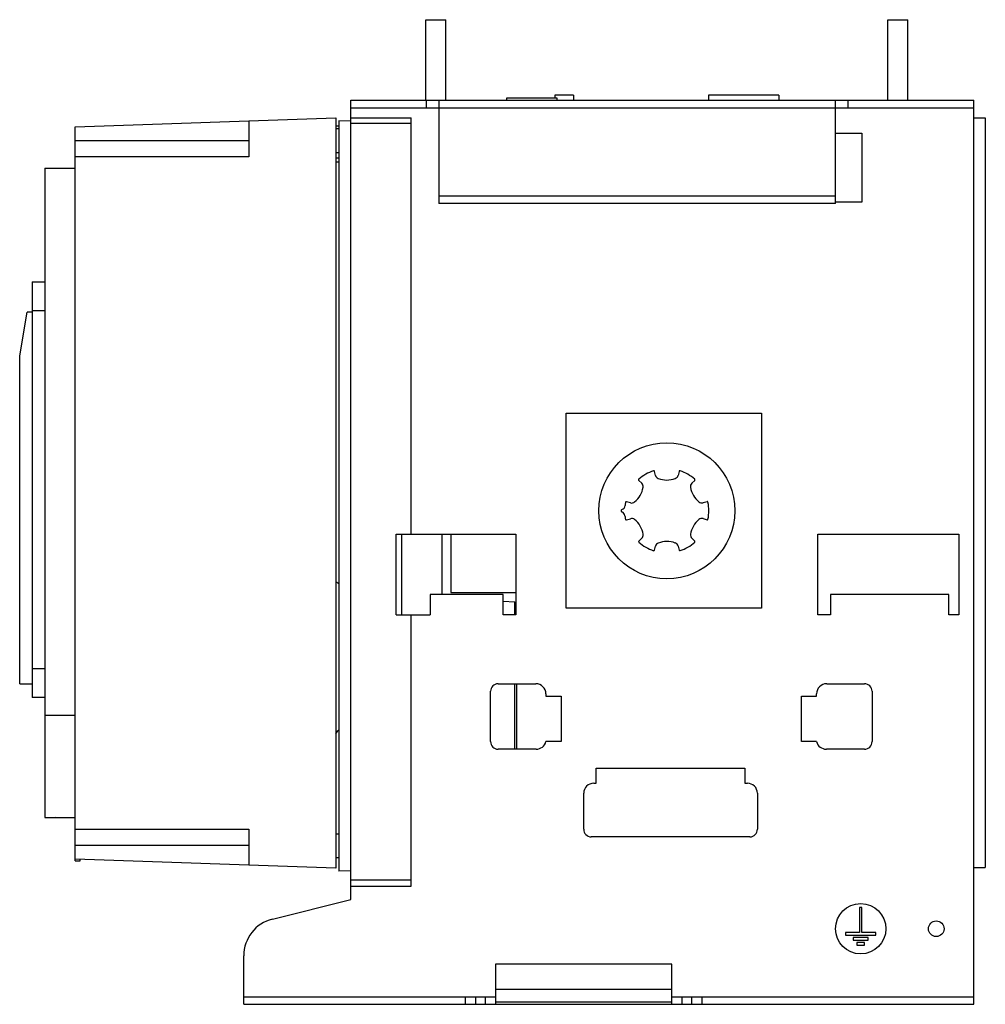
# Model space of a CAD drawing. Header units: millimetres. Extents: x 55 to 438, y 147 to 538.
import ezdxf

# ---------------------------------------------------------------- set-up
doc = ezdxf.new("R2010")
doc.units = ezdxf.units.MM
doc.header["$LTSCALE"] = 44.691006
doc.layers.add('00_COMPONENTS_1', color=7, linetype='CONTINUOUS')

msp = doc.modelspace()

# ---------------------------------------------------------------- linework, layer by layer
at = {"layer": '00_COMPONENTS_1', "color": 7, "linetype": 'Continuous'}
for p, q in [((216.08, 506.3), (216.08, 538.3)), ((216.08, 538.3), (224.08, 538.3)), ((224.08, 506.3), (224.08, 538.3)), ((399.58, 506.3), (399.58, 538.3)), ((399.58, 538.3), (407.58, 538.3)), ((407.58, 506.3), (407.58, 538.3)), ((267.33, 508.3), (267.33, 507.3)), ((274.73, 508.3), (267.33, 508.3)), ((274.73, 508.3), (274.73, 506.3)), ((328.33, 508.3), (328.33, 506.3)), ((356.33, 508.3), (328.33, 508.3)), ((356.33, 508.3), (356.33, 506.3)), ((186.33, 188.9), (186.33, 506.3)), ((186.33, 506.3), (433.83, 506.3)), ((216.33, 503.3), (216.33, 506.3)), ((221.33, 506.3), (221.33, 465.3)), ((248.32, 506.3), (248.32, 507.3)), ((248.32, 507.3), (268.19, 507.3)), ((268.19, 507.3), (268.19, 506.3)), ((378.83, 465.3), (378.83, 506.3)), ((383.83, 503.3), (383.83, 506.3)), ((433.83, 147.3), (433.83, 506.3)), ((186.33, 503.3), (433.83, 503.3)), ((76.83, 495.69), (180.33, 499.3)), ((145.83, 498.1), (145.83, 483.8)), ((180.33, 499.3), (180.33, 201.3)), ((181.53, 498.2), (181.53, 200.2)), ((186.33, 498.03), (181.53, 498.2)), ((186.33, 499.34), (210.33, 499.34)), ((210.33, 497.03), (186.33, 497.03)), ((210.33, 334), (210.33, 499.34)), ((433.83, 499.3), (438.33, 499.3)), ((438.33, 499.3), (438.33, 201.59)), ((76.83, 204.91), (76.83, 495.69)), ((180.33, 496.19), (181.53, 496.2)), ((180.33, 495.05), (181.53, 495.05)), ((378.83, 493.3), (389.33, 493.3)), ((389.33, 493.3), (389.33, 465.8)), ((76.83, 490.3), (145.83, 490.3)), ((180.33, 485.55), (181.53, 485.55)), ((145.83, 483.8), (76.83, 483.8)), ((180.33, 483.5), (181.53, 483.48)), ((181.53, 481.7), (180.33, 481.71)), ((64.83, 479.3), (64.83, 221.51)), ((64.83, 479.3), (76.83, 479.3)), ((221.33, 468.3), (378.83, 468.3)), ((378.83, 465.3), (221.33, 465.3)), ((389.33, 465.8), (378.83, 465.8)), ((59.83, 434.23), (59.83, 269.17)), ((59.83, 434.23), (64.83, 434.23)), ((64.83, 422.73), (59.83, 422.73)), ((54.83, 404.85), (57.83, 422.15)), ((59.83, 422.15), (57.83, 422.15)), ((54.83, 274.55), (54.83, 404.85)), ((271.83, 304.6), (271.83, 382)), ((271.83, 382), (349.43, 382)), ((349.43, 382), (349.43, 304.6)), ((307.34, 357.36), (306.94, 358.93)), ((316.7, 358.94), (316.31, 357.36)), ((300.72, 355.34), (301.89, 354.21)), ((321.76, 354.22), (322.92, 355.35)), ((297.41, 346.44), (295.85, 346.88)), ((327.81, 346.9), (326.25, 346.45)), ((295.8, 339.69), (297.41, 340.15)), ((326.25, 340.16), (327.81, 339.72)), ((204.33, 302), (204.33, 334)), ((204.33, 334), (251.83, 334)), ((206.53, 334), (206.53, 302)), ((222.53, 334), (222.53, 310)), ((226.12, 334), (226.12, 310.78)), ((251.83, 334), (251.83, 302)), ((301.9, 332.38), (300.74, 331.25)), ((322.93, 331.26), (321.77, 332.39)), ((371.83, 334), (427.83, 334)), ((371.83, 302), (371.83, 334)), ((427.83, 334), (427.83, 302)), ((306.96, 327.66), (307.35, 329.24)), ((316.32, 329.24), (316.72, 327.67)), ((217.83, 310), (217.83, 302)), ((246.83, 310), (217.83, 310)), ((226.12, 310.78), (251.83, 310.78)), ((246.83, 302), (246.83, 310)), ((423.83, 310), (376.83, 310)), ((376.83, 310), (376.83, 302)), ((423.83, 302), (423.83, 310)), ((246.83, 307.35), (251.53, 307.19)), ((251.53, 302), (251.53, 307.19)), ((204.33, 302), (217.83, 302)), ((210.33, 194.26), (210.33, 302)), ((251.83, 302), (246.83, 302)), ((349.43, 304.6), (271.83, 304.6)), ((376.83, 302), (371.83, 302)), ((427.83, 302), (423.83, 302)), ((59.83, 280.67), (64.83, 280.67)), ((54.83, 274.55), (59.83, 274.55)), ((244.83, 274.6), (259.83, 274.6)), ((251.53, 248.6), (251.53, 274.6)), ((252.12, 274.6), (252.12, 248.6)), ((375.33, 274.6), (390.33, 274.6)), ((241.83, 251.6), (241.83, 271.6)), ((263.83, 270.6), (263.83, 269.6)), ((371.33, 269.6), (371.33, 270.6)), ((393.33, 271.6), (393.33, 251.6)), ((64.83, 269.17), (59.83, 269.17)), ((263.83, 269.6), (269.83, 269.6)), ((269.83, 269.6), (269.83, 251.6)), ((365.33, 269.6), (371.33, 269.6)), ((365.33, 251.6), (365.33, 269.6)), ((64.83, 264.95), (64.68, 264.87)), ((64.68, 264.87), (64.83, 264.87)), ((76.83, 262.05), (64.83, 262.05)), ((269.83, 251.6), (263.83, 251.6)), ((371.33, 251.6), (365.33, 251.6)), ((259.96, 248.6), (244.83, 248.6)), ((390.33, 248.6), (375.2, 248.6)), ((283.83, 241.1), (342.83, 241.1)), ((283.83, 235.1), (283.83, 241.1)), ((342.83, 241.1), (342.83, 235.1)), ((282.83, 235.1), (283.83, 235.1)), ((342.83, 235.1), (343.83, 235.1)), ((278.83, 216.8), (278.83, 231.1)), ((347.83, 231.1), (347.83, 216.8)), ((64.83, 221.51), (76.83, 221.51)), ((76.89, 221.31), (68.95, 221.51)), ((76.83, 216.8), (145.83, 216.8)), ((145.83, 216.8), (145.83, 202.51)), ((180.33, 215.03), (181.53, 215.03)), ((344.83, 213.8), (281.83, 213.8)), ((145.83, 210.3), (76.83, 210.3)), ((180.33, 201.3), (76.83, 204.91)), ((76.91, 204.28), (76.91, 204.91)), ((76.91, 204.28), (78.91, 204.32)), ((78.91, 204.32), (78.91, 204.84)), ((180.33, 205.57), (181.53, 205.57)), ((186.33, 200.37), (181.53, 200.2)), ((433.83, 201.59), (438.33, 201.59)), ((210.33, 196.57), (186.33, 196.57)), ((186.33, 194.26), (210.33, 194.26)), ((155.2, 181.14), (186.33, 188.9)), ((389.33, 185.8), (388.33, 185.8)), ((388.33, 185.8), (388.33, 175.8)), ((389.33, 175.8), (389.33, 185.8)), ((388.33, 175.8), (382.83, 175.8)), ((382.83, 175.8), (382.83, 174.8)), ((382.83, 174.8), (394.83, 174.8)), ((391.83, 173.8), (385.83, 173.8)), ((385.83, 173.8), (385.83, 172.8)), ((385.83, 172.8), (391.83, 172.8)), ((394.83, 175.8), (389.33, 175.8)), ((391.83, 172.8), (391.83, 173.8)), ((394.83, 174.8), (394.83, 175.8)), ((390.33, 171.8), (387.33, 171.8)), ((387.33, 171.8), (387.33, 170.8)), ((387.33, 170.8), (390.33, 170.8)), ((390.33, 170.8), (390.33, 171.8)), ((143.83, 147.3), (143.83, 166.58)), ((313.83, 163.3), (243.83, 163.3)), ((243.83, 163.3), (243.83, 147.3)), ((313.83, 147.3), (313.83, 163.3)), ((243.83, 153.3), (313.83, 153.3)), ((143.83, 150.3), (243.83, 150.3)), ((231.83, 147.3), (231.83, 150.3)), ((235.83, 150.3), (235.83, 147.3)), ((239.83, 147.3), (239.83, 150.3)), ((313.83, 150.3), (433.83, 150.3)), ((317.83, 150.3), (317.83, 147.3)), ((321.83, 147.3), (321.83, 150.3)), ((325.83, 147.3), (325.83, 150.3)), ((143.83, 147.3), (433.83, 147.3)), ((313.83, 148.1), (243.83, 148.1))]:
    msp.add_line(p, q, dxfattribs=at)
for centre, radius in [((311.83, 343.3), 27), ((388.83, 177.3), 10), ((418.83, 177.3), 3.1)]:
    msp.add_circle(centre, radius, dxfattribs=at)
for centre, radius, start, end in [((311.83, 343.3), 16.7, 108.4065, 131.6459), ((306.65, 358.86), 0.3, 14.0243, 108.4087), ((309.08, 357.79), 1.8, 194.0789, 249.4637), ((311.82, 365.1), 9.6, 249.4638, 290.5967), ((314.56, 357.8), 1.8, 290.6319, 346.0261), ((311.83, 343.3), 16.7, 48.4065, 71.6459), ((292.95, 354.19), 9.6, 309.464, 350.5967), ((300.93, 355.55), 0.3, 131.6446, 226.0273), ((300.64, 352.92), 1.8, 350.6319, 46.0261), ((323.01, 352.93), 1.8, 134.0789, 189.4637), ((330.7, 354.21), 9.6, 189.4638, 230.5969), ((322.72, 355.56), 0.3, 314.0243, 48.4088), ((293.37, 345.55), 1.9, 289.7495, 353.0477), ((311.83, 343.3), 16.7, 168.4065, 173.0487), ((295.77, 346.6), 0.3, 74.0243, 168.4089), ((297.9, 348.17), 1.8, 254.0799, 309.4656), ((325.75, 348.18), 1.8, 230.6321, 286.028), ((311.83, 343.3), 16.7, 348.4065, 11.6459), ((294.18, 343.29), 0.5, 109.7415, 249.4136), ((293.32, 341.05), 1.9, 6.9203, 68.7604), ((311.83, 343.3), 16.75, 186.9203, 191.6598), ((297.91, 338.42), 1.8, 50.6321, 106.028), ((325.76, 338.43), 1.8, 74.0799, 129.4656), ((295.72, 339.98), 0.3, 191.6571, 286.0253), ((292.96, 332.39), 9.6, 9.4638, 50.5969), ((330.71, 332.41), 9.6, 129.464, 170.5967), ((327.89, 340), 0.3, 254.0244, 348.4089), ((300.65, 333.67), 1.8, 314.0789, 9.4637), ((323.02, 333.68), 1.8, 170.6319, 226.0261), ((300.94, 331.04), 0.3, 134.0244, 228.4088), ((311.83, 343.3), 16.7, 228.4065, 251.7508), ((309.1, 328.8), 1.8, 110.6319, 166.0261), ((311.84, 321.5), 9.6, 69.4638, 110.5967), ((314.58, 328.81), 1.8, 14.0789, 69.4637), ((311.83, 343.3), 16.7, 288.4065, 311.7203), ((322.73, 331.05), 0.3, 314.4277, 46.0262), ((306.67, 327.74), 0.3, 257.4756, 346.0272), ((317.01, 327.74), 0.3, 194.0244, 288.4088), ((151.68, 277.7), 47.21, 50.7834, 52.6391), ((244.83, 271.6), 3, 90, 180), ((259.83, 270.6), 4, 0, 90), ((375.33, 270.6), 4, 90, 180), ((390.33, 271.6), 3, 0, 90), ((151.94, 278.09), 36.76, 320.5608, 323.6048), ((244.83, 251.6), 3, 180, 270), ((259.96, 252.6), 4, 270, 345.5225), ((375.2, 252.6), 4, 194.4775, 270), ((390.33, 251.6), 3, 270, 360), ((282.83, 231.1), 4, 90, 180), ((343.83, 231.1), 4, 0, 90), ((281.83, 216.8), 3, 180, 270), ((344.83, 216.8), 3, 270, 360), ((158.83, 166.58), 15, 104, 180)]:
    msp.add_arc(centre, radius, start, end, dxfattribs=at)
for points, knots in [([(317.09, 359.15), (317.09, 359.15), (317.09, 359.15), (317.09, 359.15), (317.08, 359.15), (317.06, 359.16), (317.02, 359.16), (316.99, 359.16), (316.96, 359.16), (316.93, 359.16), (316.89, 359.15), (316.86, 359.13), (316.82, 359.11), (316.79, 359.08), (316.75, 359.04), (316.72, 359), (316.71, 358.96), (316.7, 358.94)], [0, 0, 0, 0, 0.034811, 0.034811, 0.034811, 0.069623, 0.134786, 0.197722, 0.260641, 0.325741, 0.395212, 0.471245, 0.555821, 0.649886, 0.754146, 0.870169, 1, 1, 1, 1]), ([(328.18, 346.67), (328.18, 346.67), (328.18, 346.67), (328.18, 346.68), (328.18, 346.7), (328.16, 346.73), (328.15, 346.76), (328.13, 346.79), (328.11, 346.81), (328.09, 346.84), (328.06, 346.86), (328.02, 346.88), (327.98, 346.9), (327.93, 346.91), (327.87, 346.91), (327.83, 346.9), (327.81, 346.9)], [0, 0, 0, 0, 0.034811, 0.034811, 0.069623, 0.134786, 0.197722, 0.260641, 0.325741, 0.395212, 0.471244, 0.555821, 0.649886, 0.754146, 0.870169, 1, 1, 1, 1])]:
    msp.add_open_spline(points, degree=3, knots=knots, dxfattribs=at)

doc.saveas('drawing.dxf')
